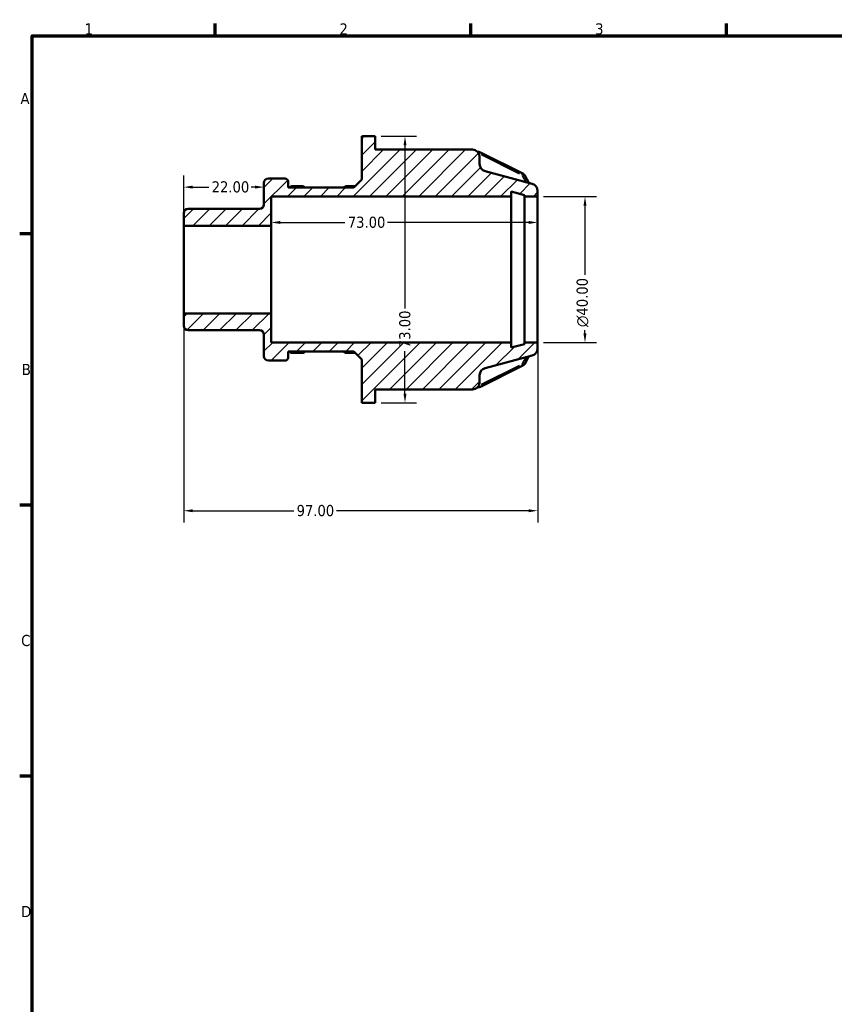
# Model space of a CAD drawing. Header units: millimetres. Extents: x 0 to 903, y 0 to 594.
# Tile 4 of 8: x 17 to 240, y 309 to 578. Entities that reach past the tile are written whole.
import ezdxf

# ---------------------------------------------------------------- set-up
doc = ezdxf.new("R2010")
doc.units = ezdxf.units.MM
for name, color, linetype, lineweight in [('Border (ANSI)', 7, 'Continuous', 70), ('Dimension (ANSI)', 7, 'Continuous', 25), ('Hatch (ANSI)', 7, 'Continuous', 18), ('Visible (ANSI)', 7, 'Continuous', 50), ('Visible Narrow (ANSI)', 7, 'Continuous', 35)]:
    doc.layers.add(name, color=color, linetype=linetype, lineweight=lineweight)
doc.styles.add('Note Text (ANSI)', font='tahoma.ttf')
doc.dimstyles.new('Default - mm (ANSI)', dxfattribs={"dimtxt": 3.048, "dimasz": 2.5, "dimexe": 3.175, "dimexo": 1.6002, "dimgap": 0.8, "dimtad": 0, "dimtoh": 1, "dimrnd": 1e-08, "dimzin": 4, "dimdsep": 46, "dimtxsty": 'Note Text (ANSI)', "dimcen": 0.09, "dimdle": 10, "dimclrd": 256, "dimclre": 256, "dimclrt": 256, "dimadec": 1, "dimazin": 1, "dimtfac": 1, "dimtofl": 0, "dimtmove": 0, "dimatfit": 3, "dimfxl": 1, "dimtolj": 1, "dimtzin": 4, "dimlwd": -1, "dimlwe": -1, "dimarcsym": 0})

# ---------------------------------------------------------------- blocks, each defined once
blk = doc.blocks.new('Borders Default Border')
at = {"layer": 'Border (ANSI)'}
for p, q in [((70.08, 574), (70.08, 577.45)), ((140.17, 574), (140.17, 577.45)), ((210.25, 574), (210.25, 577.45)), ((20, 519.75), (16.55, 519.75)), ((20, 445.5), (16.55, 445.5)), ((20, 371.25), (16.55, 371.25))]:
    blk.add_line(p, q, dxfattribs=at)
at = {"layer": 'Border (ANSI)', "flags": 128}
blk.add_lwpolyline([(20, 20), (20, 574), (821, 574), (821, 20), (20, 20)], dxfattribs=at)
at = {"layer": 'Border (ANSI)', "char_height": 3.05, "attachment_point": 7, "style": 'Note Text (ANSI)'}
for s, insert in [('1', (34.35, 574.4)), ('2', (104.2, 574.4)), ('3', (174.26, 574.34)), ('A', (16.78, 555.35)), ('B', (17.15, 481.1)), ('C', (16.95, 406.8)), ('D', (16.96, 332.6))]:
    blk.add_mtext(s, dxfattribs=dict(at, insert=insert))
blk = doc.blocks.new('*D7')
at = {"layer": 'Defpoints', "color": 0, "transparency": 16777216}
for p in [(83.5, 532.59), (83.5, 530.78), (61.5, 522)]:
    blk.add_point(p, dxfattribs=at)
at = {"layer": 'Dimension (ANSI)', "transparency": 16777216}
for p, q in [((61.5, 523.6), (61.5, 535.77)), ((64, 532.59), (68.37, 532.59)), ((81, 532.59), (80, 532.59))]:
    blk.add_line(p, q, dxfattribs=at)
for points in [[(64, 533.01), (64, 532.18), (61.5, 532.59)], [(81, 533.01), (81, 532.18), (83.5, 532.59)]]:
    blk.add_solid(points, dxfattribs=at)
at = {"layer": 'Dimension (ANSI)', "transparency": 16777216, "insert": (69.17, 534.18), "char_height": 3.048, "attachment_point": 1, "style": 'Note Text (ANSI)'}
blk.add_mtext('\\A1;22.00', dxfattribs=at)
blk = doc.blocks.new('*D8')
at = {"layer": 'Defpoints', "color": 0, "transparency": 16777216}
for p in [(158.5, 530), (158.5, 490), (171.47, 490)]:
    blk.add_point(p, dxfattribs=at)
at = {"layer": 'Dimension (ANSI)', "transparency": 16777216}
for p, q in [((160.1, 530), (174.64, 530)), ((171.47, 527.5), (171.47, 508.59)), ((171.47, 492.5), (171.47, 493.44)), ((160.1, 490), (174.64, 490))]:
    blk.add_line(p, q, dxfattribs=at)
for points in [[(171.05, 527.5), (171.88, 527.5), (171.47, 530)], [(171.05, 492.5), (171.88, 492.5), (171.47, 490)]]:
    blk.add_solid(points, dxfattribs=at)
at = {"layer": 'Dimension (ANSI)', "transparency": 16777216, "insert": (169.17, 494.24), "char_height": 3.048, "attachment_point": 1, "rotation": 90, "style": 'Note Text (ANSI)'}
blk.add_mtext('\\A1;\\fAIGDT|b0|i0;\\H3.0480;\\ln\\fTahoma|b0|i0;\\H3.0480;40.00', dxfattribs=at)
blk = doc.blocks.new('*D9')
at = {"layer": 'Defpoints', "color": 0, "transparency": 16777216}
for p in [(61.5, 498), (158.5, 490), (61.5, 443.93)]:
    blk.add_point(p, dxfattribs=at)
at = {"layer": 'Dimension (ANSI)', "transparency": 16777216}
for p, q in [((61.5, 496.4), (61.5, 440.75)), ((158.5, 488.4), (158.5, 440.75)), ((64, 443.93), (91.64, 443.93)), ((156, 443.93), (103.36, 443.93))]:
    blk.add_line(p, q, dxfattribs=at)
for points in [[(64, 444.34), (64, 443.51), (61.5, 443.93)], [(156, 444.34), (156, 443.51), (158.5, 443.93)]]:
    blk.add_solid(points, dxfattribs=at)
at = {"layer": 'Dimension (ANSI)', "transparency": 16777216, "insert": (92.44, 445.51), "char_height": 3.048, "attachment_point": 1, "style": 'Note Text (ANSI)'}
blk.add_mtext('\\A1;97.00', dxfattribs=at)
blk = doc.blocks.new('*D10')
at = {"layer": 'Defpoints', "color": 0, "transparency": 16777216}
for p in [(113.97, 546.5), (113.97, 473.5), (122.14, 473.5)]:
    blk.add_point(p, dxfattribs=at)
at = {"layer": 'Dimension (ANSI)', "transparency": 16777216}
for p, q in [((115.57, 546.5), (125.32, 546.5)), ((122.14, 544), (122.14, 499.33)), ((122.14, 476), (122.14, 487.67)), ((115.57, 473.5), (125.32, 473.5))]:
    blk.add_line(p, q, dxfattribs=at)
for points in [[(121.73, 544), (122.56, 544), (122.14, 546.5)], [(121.73, 476), (122.56, 476), (122.14, 473.5)]]:
    blk.add_solid(points, dxfattribs=at)
at = {"layer": 'Dimension (ANSI)', "transparency": 16777216, "insert": (120.55, 488.47), "char_height": 3.048, "attachment_point": 1, "rotation": 90, "style": 'Note Text (ANSI)'}
blk.add_mtext('\\A1;73.00', dxfattribs=at)
blk = doc.blocks.new('*D11')
at = {"layer": 'Defpoints', "color": 0, "transparency": 16777216}
for p in [(85.5, 522.9), (85.5, 510), (158.5, 510)]:
    blk.add_point(p, dxfattribs=at)
at = {"layer": 'Dimension (ANSI)', "transparency": 16777216}
for p, q in [((88, 522.9), (105.67, 522.9)), ((156, 522.9), (117.32, 522.9))]:
    blk.add_line(p, q, dxfattribs=at)
for points in [[(88, 523.32), (88, 522.49), (85.5, 522.9)], [(156, 523.32), (156, 522.49), (158.5, 522.9)]]:
    blk.add_solid(points, dxfattribs=at)
at = {"layer": 'Dimension (ANSI)', "transparency": 16777216, "insert": (106.47, 524.49), "char_height": 3.048, "attachment_point": 1, "style": 'Note Text (ANSI)'}
blk.add_mtext('\\A1;73.00', dxfattribs=at)

msp = doc.modelspace()

# ---------------------------------------------------------------- hatches: boundary and pattern name
at = {"layer": 'Hatch (ANSI)'}
h = msp.add_hatch(dxfattribs=at)
h.set_pattern_fill('ANSI31', color=256, scale=25.4, style=0)
h.set_pattern_definition([(45, (0, 0), (-2.245064, 2.245064), [])])
edge = h.paths.add_edge_path()
edge.add_ellipse((62.697, 494.575), major_axis=(-1.2, 0), ratio=1, start_angle=0, end_angle=90)
edge.add_line((62.697, 493.375), (82.297, 493.375))
edge.add_ellipse((82.297, 492.175), major_axis=(0, 1.2), ratio=1, start_angle=270, end_angle=360, ccw=False)
edge.add_line((83.497, 492.175), (83.497, 486.263))
edge.add_ellipse((84.697, 486.263), major_axis=(-1.2, 0), ratio=1, start_angle=0, end_angle=90)
edge.add_line((84.697, 485.063), (89.297, 485.063))
edge.add_ellipse((89.297, 485.863), major_axis=(0, -0.8), ratio=1, start_angle=0, end_angle=90)
edge.add_line((90.097, 485.863), (90.097, 487.557))
edge.add_line((90.097, 487.557), (108.127, 487.557))
edge.add_line((108.127, 487.557), (110.317, 485.367))
edge.add_line((110.317, 485.367), (110.317, 473.5))
edge.add_line((110.317, 473.5), (113.967, 473.5))
edge.add_line((113.967, 473.5), (113.967, 477.15))
edge.add_line((113.967, 477.15), (140.598, 477.15))
edge.add_ellipse((140.598, 479.15), major_axis=(0, -2), ratio=1, start_angle=0, end_angle=90)
edge.add_line((142.598, 479.15), (142.598, 481.09))
edge.add_ellipse((144.598, 481.09), major_axis=(-2, 0), ratio=1, start_angle=285, end_angle=360, ccw=False)
edge.add_line((144.08, 483.022), (157.015, 486.488))
edge.add_ellipse((156.497, 488.42), major_axis=(0.518, -1.932), ratio=1, start_angle=0, end_angle=75)
edge.add_line((158.497, 488.42), (158.497, 490))
edge.add_line((158.497, 490), (154.847, 490))
edge.add_line((154.847, 490), (154.847, 489.6))
edge.add_line((154.847, 489.6), (151.197, 488.622))
edge.add_line((151.197, 488.622), (151.197, 490))
edge.add_line((151.197, 490), (85.497, 490))
edge.add_line((85.497, 490), (85.497, 498))
edge.add_line((85.497, 498), (61.497, 498))
edge.add_line((61.497, 498), (61.497, 494.575))
edge = h.paths.add_edge_path()
edge.add_ellipse((62.697, 525.424), major_axis=(0, 1.2), ratio=1, start_angle=0, end_angle=90)
edge.add_line((61.497, 525.424), (61.497, 522))
edge.add_line((61.497, 522), (85.497, 522))
edge.add_line((85.497, 522), (85.497, 530))
edge.add_line((85.497, 530), (151.197, 530))
edge.add_line((151.197, 530), (151.197, 531.378))
edge.add_line((151.197, 531.378), (154.847, 530.4))
edge.add_line((154.847, 530.4), (154.847, 530))
edge.add_line((154.847, 530), (158.497, 530))
edge.add_line((158.497, 530), (158.497, 531.58))
edge.add_ellipse((156.497, 531.58), major_axis=(2, 0), ratio=1, start_angle=0, end_angle=75)
edge.add_line((157.015, 533.512), (144.08, 536.978))
edge.add_ellipse((144.598, 538.91), major_axis=(-0.518, -1.932), ratio=1, start_angle=285, end_angle=360, ccw=False)
edge.add_line((142.598, 538.91), (142.598, 540.85))
edge.add_ellipse((140.598, 540.85), major_axis=(2, 0), ratio=1, start_angle=0, end_angle=90)
edge.add_line((140.598, 542.85), (113.967, 542.85))
edge.add_line((113.967, 542.85), (113.967, 546.5))
edge.add_line((113.967, 546.5), (110.317, 546.5))
edge.add_line((110.317, 546.5), (110.317, 534.633))
edge.add_line((110.317, 534.633), (108.127, 532.443))
edge.add_line((108.127, 532.443), (90.097, 532.443))
edge.add_line((90.097, 532.443), (90.097, 534.137))
edge.add_ellipse((89.297, 534.137), major_axis=(0.8, 0), ratio=1, start_angle=0, end_angle=90)
edge.add_line((89.297, 534.937), (84.697, 534.937))
edge.add_ellipse((84.697, 533.737), major_axis=(0, 1.2), ratio=1, start_angle=0, end_angle=90)
edge.add_line((83.497, 533.737), (83.497, 527.824))
edge.add_ellipse((82.297, 527.824), major_axis=(1.2, 0), ratio=1, start_angle=270, end_angle=360, ccw=False)
edge.add_line((82.297, 526.625), (62.697, 526.625))

# ---------------------------------------------------------------- linework, layer by layer
at = {"layer": 'Visible (ANSI)'}
for p, q in [((113.967, 546.5), (110.317, 546.5)), ((110.317, 546.5), (110.317, 534.633)), ((113.967, 542.85), (113.967, 546.5)), ((140.598, 542.85), (113.967, 542.85)), ((142.276, 542.23), (142.046, 542.23)), ((142.598, 538.91), (142.598, 540.85)), ((154.477, 536.277), (142.834, 542.099)), ((157.015, 533.512), (144.08, 536.978)), ((89.297, 534.937), (84.697, 534.937)), ((90.097, 532.443), (90.097, 534.137)), ((110.317, 534.633), (108.127, 532.443)), ((156.072, 533.765), (154.987, 535.786)), ((83.497, 533.737), (83.497, 527.824)), ((108.127, 532.443), (90.097, 532.443)), ((90.518, 532.551), (90.393, 532.443)), ((93.898, 532.848), (91.324, 532.848)), ((94.83, 532.443), (94.705, 532.551)), ((105.406, 532.551), (105.281, 532.443)), ((108.532, 532.848), (106.213, 532.848)), ((158.497, 530), (158.497, 531.58)), ((85.497, 522), (85.497, 530)), ((85.497, 530), (151.197, 530)), ((151.197, 530), (151.197, 531.378)), ((151.197, 531.378), (154.847, 530.4)), ((151.197, 490), (151.197, 530)), ((154.847, 530.4), (154.847, 530)), ((154.847, 530), (158.497, 530)), ((154.847, 490), (154.847, 530)), ((158.497, 490), (158.497, 530)), ((82.297, 526.625), (62.697, 526.625)), ((61.497, 525.424), (61.497, 522)), ((61.497, 522), (85.497, 522)), ((61.497, 498), (61.497, 522)), ((85.497, 498), (85.497, 522)), ((85.497, 498), (61.497, 498)), ((61.497, 498), (61.497, 494.575)), ((85.497, 490), (85.497, 498)), ((62.697, 493.375), (82.297, 493.375)), ((83.497, 492.175), (83.497, 486.263)), ((151.197, 490), (85.497, 490)), ((151.197, 488.622), (151.197, 490)), ((154.847, 489.6), (151.197, 488.622)), ((158.497, 490), (154.847, 490)), ((154.847, 490), (154.847, 489.6)), ((158.497, 488.42), (158.497, 490)), ((90.097, 485.863), (90.097, 487.557)), ((90.097, 487.557), (108.127, 487.557)), ((90.393, 487.557), (90.518, 487.449)), ((91.324, 487.152), (93.898, 487.152)), ((94.705, 487.449), (94.83, 487.557)), ((105.281, 487.557), (105.406, 487.449)), ((106.213, 487.152), (108.532, 487.152)), ((108.127, 487.557), (110.317, 485.367)), ((144.08, 483.022), (157.015, 486.488)), ((154.987, 484.214), (156.072, 486.235)), ((84.697, 485.063), (89.297, 485.063)), ((110.317, 485.367), (110.317, 473.5)), ((142.834, 477.901), (154.477, 483.723)), ((142.598, 479.15), (142.598, 481.09)), ((142.046, 477.77), (142.276, 477.77)), ((113.967, 473.5), (113.967, 477.15)), ((113.967, 477.15), (140.598, 477.15)), ((110.317, 473.5), (113.967, 473.5))]:
    msp.add_line(p, q, dxfattribs=at)
for centre, radius, start, end in [((140.598, 540.85), 2, 0, 90), ((144.598, 538.91), 2, 180, 255), ((84.697, 533.737), 1.2, 90, 180), ((89.297, 534.137), 0.8, 0, 90), ((156.497, 531.58), 2, 0, 75), ((62.697, 525.424), 1.2, 90, 180), ((82.297, 527.824), 1.2, 270, 0), ((62.697, 494.575), 1.2, 180, 270), ((82.297, 492.175), 1.2, 0, 90), ((156.497, 488.42), 2, 285, 0), ((84.697, 486.263), 1.2, 180, 270), ((89.297, 485.863), 0.8, 270, 0), ((144.598, 481.09), 2, 105, 180), ((140.598, 479.15), 2, 270, 0)]:
    msp.add_arc(centre, radius, start, end, dxfattribs=at)
for points, knots in [([(142.276, 542.23), (142.314, 542.23), (142.353, 542.228), (142.429, 542.221), (142.467, 542.216), (142.542, 542.202), (142.58, 542.193), (142.654, 542.172), (142.691, 542.16), (142.763, 542.132), (142.799, 542.116), (142.834, 542.099)], [4.71238898, 4.71238898, 4.71238898, 4.71238898, 4.81710874, 4.81710874, 4.92182849, 4.92182849, 5.02654825, 5.02654825, 5.131268, 5.131268, 5.23598776, 5.23598776, 5.23598776, 5.23598776]), ([(154.477, 536.277), (154.518, 536.257), (154.558, 536.234), (154.636, 536.183), (154.674, 536.155), (154.747, 536.094), (154.782, 536.061), (154.848, 535.99), (154.879, 535.953), (154.936, 535.873), (154.963, 535.831), (154.987, 535.786)], [5.23598776, 5.23598776, 5.23598776, 5.23598776, 5.35835847, 5.35835847, 5.48072919, 5.48072919, 5.60309991, 5.60309991, 5.72547062, 5.72547062, 5.84784134, 5.84784134, 5.84784134, 5.84784134]), ([(90.518, 532.551), (90.564, 532.591), (90.613, 532.627), (90.714, 532.691), (90.766, 532.718), (90.873, 532.766), (90.928, 532.785), (91.04, 532.817), (91.096, 532.828), (91.21, 532.844), (91.267, 532.848), (91.324, 532.848)], [3.92699082, 3.92699082, 3.92699082, 3.92699082, 4.08407045, 4.08407045, 4.24115008, 4.24115008, 4.39822972, 4.39822972, 4.55530935, 4.55530935, 4.71238898, 4.71238898, 4.71238898, 4.71238898]), ([(93.898, 532.848), (93.956, 532.848), (94.013, 532.844), (94.127, 532.828), (94.183, 532.817), (94.294, 532.785), (94.349, 532.766), (94.457, 532.718), (94.509, 532.691), (94.61, 532.627), (94.659, 532.591), (94.705, 532.551)], [4.71238898, 4.71238898, 4.71238898, 4.71238898, 4.86946861, 4.86946861, 5.02654825, 5.02654825, 5.18362788, 5.18362788, 5.34070751, 5.34070751, 5.49778714, 5.49778714, 5.49778714, 5.49778714]), ([(105.406, 532.551), (105.452, 532.591), (105.501, 532.627), (105.602, 532.691), (105.654, 532.718), (105.762, 532.766), (105.817, 532.785), (105.928, 532.817), (105.984, 532.828), (106.098, 532.844), (106.155, 532.848), (106.213, 532.848)], [3.92699082, 3.92699082, 3.92699082, 3.92699082, 4.08407045, 4.08407045, 4.24115008, 4.24115008, 4.39822972, 4.39822972, 4.55530935, 4.55530935, 4.71238898, 4.71238898, 4.71238898, 4.71238898]), ([(91.324, 487.152), (91.267, 487.152), (91.21, 487.156), (91.096, 487.172), (91.04, 487.183), (90.928, 487.215), (90.873, 487.234), (90.766, 487.282), (90.714, 487.309), (90.613, 487.373), (90.564, 487.409), (90.518, 487.449)], [1.57079633, 1.57079633, 1.57079633, 1.57079633, 1.72787596, 1.72787596, 1.88495559, 1.88495559, 2.04203522, 2.04203522, 2.19911486, 2.19911486, 2.35619449, 2.35619449, 2.35619449, 2.35619449]), ([(94.705, 487.449), (94.659, 487.409), (94.61, 487.373), (94.509, 487.309), (94.457, 487.282), (94.349, 487.234), (94.294, 487.215), (94.183, 487.183), (94.127, 487.172), (94.013, 487.156), (93.956, 487.152), (93.898, 487.152)], [0.78539816, 0.78539816, 0.78539816, 0.78539816, 0.9424778, 0.9424778, 1.09955743, 1.09955743, 1.25663706, 1.25663706, 1.41371669, 1.41371669, 1.57079633, 1.57079633, 1.57079633, 1.57079633]), ([(106.213, 487.152), (106.155, 487.152), (106.098, 487.156), (105.984, 487.172), (105.928, 487.183), (105.817, 487.215), (105.762, 487.234), (105.654, 487.282), (105.602, 487.309), (105.501, 487.373), (105.452, 487.409), (105.406, 487.449)], [1.57079633, 1.57079633, 1.57079633, 1.57079633, 1.72787596, 1.72787596, 1.88495559, 1.88495559, 2.04203522, 2.04203522, 2.19911486, 2.19911486, 2.35619449, 2.35619449, 2.35619449, 2.35619449]), ([(154.987, 484.214), (154.963, 484.169), (154.936, 484.127), (154.879, 484.047), (154.848, 484.01), (154.782, 483.939), (154.747, 483.906), (154.674, 483.845), (154.636, 483.817), (154.558, 483.766), (154.518, 483.743), (154.477, 483.723)], [0.43534397, 0.43534397, 0.43534397, 0.43534397, 0.55771469, 0.55771469, 0.6800854, 0.6800854, 0.80245612, 0.80245612, 0.92482683, 0.92482683, 1.04719755, 1.04719755, 1.04719755, 1.04719755]), ([(142.834, 477.901), (142.799, 477.884), (142.763, 477.868), (142.691, 477.84), (142.654, 477.828), (142.58, 477.807), (142.542, 477.798), (142.467, 477.784), (142.429, 477.779), (142.353, 477.772), (142.314, 477.77), (142.276, 477.77)], [1.04719755, 1.04719755, 1.04719755, 1.04719755, 1.15191731, 1.15191731, 1.25663706, 1.25663706, 1.36135682, 1.36135682, 1.46607657, 1.46607657, 1.57079633, 1.57079633, 1.57079633, 1.57079633])]:
    msp.add_open_spline(points, degree=3, knots=knots, dxfattribs=at)
at = {"layer": 'Visible Narrow (ANSI)'}
for p, q in [((142.276, 541.964), (142.276, 542.229)), ((143.058, 541.492), (153.537, 536.253)), ((154.331, 535.717), (155.214, 534.073)), ((91.324, 532.483), (91.324, 532.847)), ((91.453, 532.448), (93.77, 532.448)), ((93.898, 532.483), (93.898, 532.847)), ((106.213, 532.483), (106.213, 532.847)), ((106.308, 532.448), (108.036, 532.448)), ((91.324, 487.517), (91.324, 487.153)), ((93.77, 487.552), (91.453, 487.552)), ((93.898, 487.517), (93.898, 487.153)), ((106.213, 487.517), (106.213, 487.153)), ((108.036, 487.552), (106.308, 487.552)), ((155.214, 485.927), (154.331, 484.283)), ((153.537, 483.747), (143.058, 478.508)), ((142.276, 478.036), (142.276, 477.771))]:
    msp.add_line(p, q, dxfattribs=at)
for centre, major_axis, ratio, start_param, end_param in [((142.276, 541.483), (0.4, 0), 0.8660254, 1.0648321, 1.3822545), ((142.476, 541.383), (0.358, 0.716), 0.25, 0.0553574, 1.0517913), ((153.919, 535.662), (0.4, 0), 0.8660254, 0.4659366, 1.0166049), ((154.119, 535.562), (0.358, 0.716), 0.25, 0.0553574, 1.0517913), ((154.282, 535.408), (0.705, 0.379), 0.4533625, 0.0665981, 1.265364), ((91.042, 531.946), (-0.524, 0.605), 0.3535534, 5.3670034, 6.2349652), ((91.324, 532.101), (0.4, 0), 0.8660254, 1.5790088, 1.7268333), ((93.898, 532.101), (0.4, 0), 0.8660254, 1.4147594, 1.5625839), ((94.181, 531.946), (0.524, 0.605), 0.3535534, 0.0482201, 0.9161819), ((105.93, 531.946), (-0.524, 0.605), 0.3535534, 5.3670034, 6.2349652), ((106.213, 532.101), (0.4, 0), 0.8660254, 1.5790088, 1.7268333), ((91.042, 488.054), (-0.524, -0.605), 0.3535534, 0.0482201, 0.9161819), ((91.324, 487.899), (-0.4, 0), 0.8660254, 1.4147594, 1.5625839), ((93.898, 487.899), (-0.4, 0), 0.8660254, 1.5790088, 1.7268333), ((94.181, 488.054), (0.524, -0.605), 0.3535534, 5.3670034, 6.2349652), ((105.93, 488.054), (-0.524, -0.605), 0.3535534, 0.0482201, 0.9161819), ((106.213, 487.899), (-0.4, 0), 0.8660254, 1.4147594, 1.5625839), ((153.919, 484.338), (-0.4, 0), 0.8660254, 2.1249878, 2.675656), ((154.119, 484.438), (0.358, -0.716), 0.25, 5.231394, 6.2278279), ((154.282, 484.592), (0.705, -0.379), 0.4533625, 5.0178213, 6.2165872), ((142.276, 478.517), (-0.4, 0), 0.8660254, 1.7593382, 2.0767605), ((142.476, 478.617), (0.358, -0.716), 0.25, 5.231394, 6.2278279)]:
    msp.add_ellipse(centre, major_axis=major_axis, ratio=ratio, start_param=start_param, end_param=end_param, dxfattribs=at)

# ---------------------------------------------------------------- block references
msp.add_blockref('Borders Default Border', (0, 0))

# ---------------------------------------------------------------- dimensions: what is measured, and where the dimension line sits
at = {"layer": 'Dimension (ANSI)'}
for base, p1, p2, angle, override, picture, middle in [((122.142, 473.5), (113.967, 546.5), (113.967, 473.5), 90, {"dimtoh": 0, "dimdec": 2, "dimtp": 0, "dimtm": 0, "dimtdec": 2, "dimatfit": 1}, '*D10', (122.142, 493.5)), ((83.497, 532.594), (61.497, 522), (83.497, 530.781), 180, {"dimtoh": 0, "dimdec": 2, "dimse2": 1, "dimtp": 0, "dimtm": 0, "dimtdec": 2, "dimatfit": 1}, '*D7', (74.188, 532.594)), ((85.497, 522.902), (158.497, 510), (85.497, 510), 180, {"dimtoh": 0, "dimdec": 2, "dimse1": 1, "dimse2": 1, "dimtp": 0, "dimtm": 0, "dimtdec": 2, "dimatfit": 1}, '*D11', (111.497, 522.902)), ((61.497, 443.925), (158.497, 490), (61.497, 498), 180, {"dimtoh": 0, "dimdec": 2, "dimtp": 0, "dimtm": 0, "dimtdec": 2, "dimatfit": 1}, '*D9', (97.497, 443.925))]:
    dim = msp.add_linear_dim(base=base, p1=p1, p2=p2, angle=angle, dimstyle='Default - mm (ANSI)', override=override, dxfattribs=at)
    dim.commit()
    dim.dimension.update_dxf_attribs({"geometry": picture, "text_midpoint": middle, "dimtype": 160})
dim = msp.add_linear_dim(base=(171.465, 490), p1=(158.497, 530), p2=(158.497, 490), angle=90, text='\\fAIGDT|b0|i0;\\H3.0480;\\ln\\fTahoma|b0|i0;\\H3.0480;<>', dimstyle='Default - mm (ANSI)', override={"dimtoh": 0, "dimdec": 2, "dimtp": 0, "dimtm": 0, "dimtdec": 2, "dimatfit": 1}, dxfattribs=at)
dim.commit()
dim.dimension.update_dxf_attribs({"geometry": '*D8', "text_midpoint": (171.465, 501.017), "dimtype": 160})

doc.saveas('drawing.dxf')
